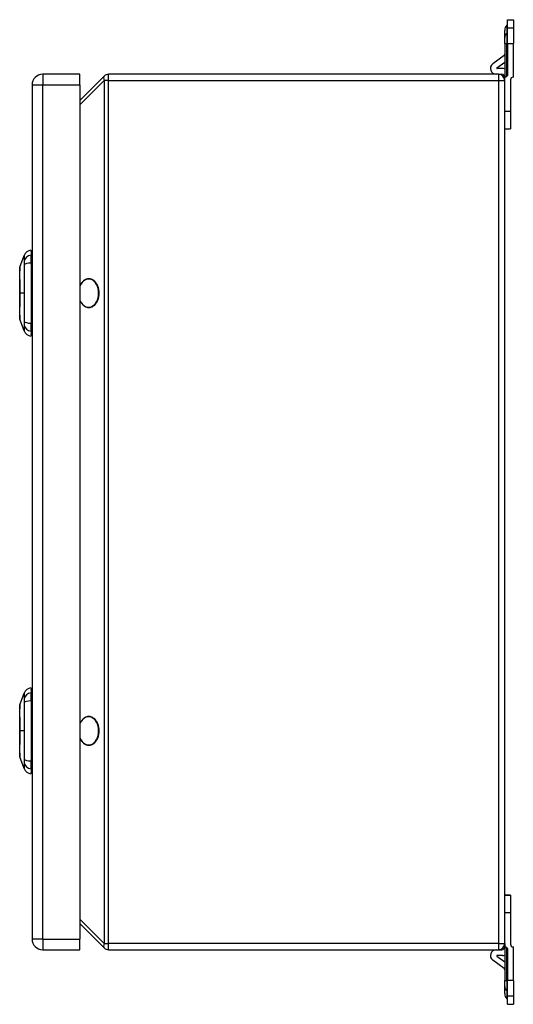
# Model space of a CAD drawing. Header units: inches. Extents: x 5.6 to 93.2, y 7 to 55.8.
# Tile 9 of 11: x 57.7 to 64.5, y 24.7 to 38.2. Entities that reach past the tile are written whole.
import ezdxf

# ---------------------------------------------------------------- set-up
doc = ezdxf.new("R2010")
doc.units = ezdxf.units.IN
doc.header["$MEASUREMENT"] = 0
doc.layers.add('Visible Edges(ANSI)', color=7, linetype='Continuous', lineweight=25)
doc.layers.add('Visible Tangent Edges(ANSI)', color=7, linetype='Continuous', lineweight=25)

msp = doc.modelspace()

# ---------------------------------------------------------------- linework, layer by layer
at = {"layer": 'Visible Edges(ANSI)'}
for p, q in [((64.368, 38.079), (64.375, 38.086)), ((64.378, 38.155), (64.457, 38.155)), ((64.378, 38.038), (64.378, 38.155)), ((64.457, 38.155), (64.457, 38.038)), ((64.339, 37.909), (64.339, 38.009)), ((64.378, 37.83), (64.378, 38.038)), ((64.457, 38.038), (64.457, 37.83)), ((64.339, 37.83), (64.339, 37.909)), ((64.339, 37.83), (64.339, 37.368)), ((64.378, 37.83), (64.378, 37.407)), ((64.457, 37.368), (64.457, 37.83)), ((64.331, 37.666), (64.174, 37.549)), ((64.231, 37.493), (64.339, 37.574)), ((58.509, 37.407), (57.999, 37.407)), ((58.509, 37.261), (58.509, 37.407)), ((64.255, 37.407), (58.902, 37.407)), ((64.308, 37.486), (64.233, 37.486)), ((64.255, 37.407), (64.3, 37.407)), ((57.853, 37.261), (57.853, 25.553)), ((58.843, 37.382), (58.509, 37.049)), ((58.509, 37.261), (58.509, 25.553)), ((64.339, 37.323), (64.339, 37.368)), ((64.339, 25.491), (64.339, 37.323)), ((64.418, 37.329), (64.418, 36.895)), ((64.418, 36.895), (64.418, 36.659)), ((64.339, 36.659), (64.418, 36.659)), ((64.339, 36.659), (64.418, 36.659)), ((64.418, 36.659), (64.418, 36.659)), ((57.838, 34.998), (57.838, 34.93)), ((57.683, 34.764), (57.745, 34.924)), ((57.838, 34.819), (57.838, 34.93)), ((57.838, 34.819), (57.838, 33.995)), ((57.745, 33.89), (57.683, 34.05)), ((57.838, 33.885), (57.838, 33.995)), ((57.838, 33.885), (57.838, 33.817)), ((57.683, 28.764), (57.745, 28.924)), ((57.838, 28.998), (57.838, 28.93)), ((57.838, 28.819), (57.838, 28.93)), ((57.838, 28.819), (57.838, 27.995)), ((57.745, 27.89), (57.683, 28.05)), ((57.838, 27.885), (57.838, 27.995)), ((57.838, 27.885), (57.838, 27.817)), ((64.339, 26.155), (64.418, 26.155)), ((64.418, 26.155), (64.339, 26.155)), ((64.418, 26.155), (64.418, 26.155)), ((64.418, 26.155), (64.418, 25.919)), ((64.418, 25.919), (64.418, 25.485)), ((58.509, 25.765), (58.843, 25.432)), ((58.509, 25.407), (58.509, 25.553)), ((57.999, 25.407), (58.509, 25.407)), ((58.902, 25.407), (64.255, 25.407)), ((64.255, 25.407), (64.3, 25.407)), ((64.339, 25.491), (64.339, 25.446)), ((64.339, 25.446), (64.339, 24.984)), ((64.378, 25.407), (64.378, 24.984)), ((64.457, 24.984), (64.457, 25.446)), ((64.331, 25.148), (64.174, 25.265)), ((64.231, 25.321), (64.339, 25.24)), ((64.308, 25.328), (64.233, 25.328)), ((64.339, 24.905), (64.339, 24.984)), ((64.378, 24.777), (64.378, 24.984)), ((64.457, 24.984), (64.457, 24.777)), ((64.339, 24.805), (64.339, 24.905)), ((64.368, 24.735), (64.375, 24.728)), ((64.378, 24.659), (64.378, 24.777)), ((64.457, 24.777), (64.457, 24.659)), ((64.378, 24.659), (64.457, 24.659))]:
    msp.add_line(p, q, dxfattribs=at)
at = {"layer": 'Visible Edges(ANSI)', "flags": 128}
for points in [[(57.683, 34.762), (57.683, 34.762), (57.683, 34.76), (57.683, 34.758), (57.683, 34.755), (57.683, 34.752), (57.683, 34.747), (57.683, 34.741), (57.683, 34.735), (57.683, 34.728), (57.683, 34.72), (57.683, 34.712), (57.682, 34.702), (57.682, 34.692), (57.682, 34.682), (57.682, 34.67), (57.682, 34.658), (57.682, 34.646), (57.682, 34.633), (57.682, 34.619), (57.682, 34.605), (57.683, 34.59), (57.683, 34.575), (57.683, 34.559), (57.683, 34.543), (57.683, 34.527), (57.683, 34.51), (57.683, 34.494), (57.683, 34.477), (57.683, 34.459), (57.683, 34.442), (57.683, 34.425), (57.683, 34.407), (57.683, 34.39), (57.683, 34.373), (57.683, 34.355), (57.683, 34.338), (57.683, 34.321), (57.683, 34.304), (57.683, 34.287), (57.683, 34.271), (57.683, 34.255), (57.683, 34.24), (57.683, 34.225), (57.682, 34.21), (57.682, 34.195), (57.682, 34.182), (57.682, 34.168), (57.682, 34.156), (57.682, 34.144), (57.682, 34.132), (57.682, 34.122), (57.682, 34.112), (57.683, 34.102), (57.683, 34.094), (57.683, 34.086), (57.683, 34.079), (57.683, 34.073), (57.683, 34.067), (57.683, 34.063), (57.683, 34.059), (57.683, 34.056), (57.683, 34.054), (57.683, 34.052), (57.683, 34.052)], [(58.632, 34.21), (58.641, 34.211), (58.651, 34.212), (58.66, 34.214), (58.669, 34.217), (58.678, 34.221), (58.687, 34.226), (58.696, 34.231), (58.704, 34.237), (58.712, 34.244), (58.719, 34.252), (58.726, 34.26), (58.733, 34.269), (58.739, 34.278), (58.745, 34.288), (58.75, 34.299), (58.755, 34.309), (58.759, 34.321), (58.763, 34.332), (58.766, 34.344), (58.769, 34.356), (58.771, 34.369), (58.772, 34.381), (58.773, 34.394), (58.773, 34.407), (58.773, 34.419), (58.772, 34.432), (58.771, 34.445), (58.769, 34.457), (58.766, 34.469), (58.763, 34.481), (58.759, 34.493), (58.755, 34.504), (58.75, 34.515), (58.745, 34.526), (58.739, 34.535), (58.733, 34.545), (58.726, 34.554), (58.719, 34.562), (58.712, 34.57), (58.704, 34.577), (58.696, 34.583), (58.687, 34.588), (58.679, 34.593), (58.67, 34.597), (58.661, 34.6), (58.651, 34.602), (58.642, 34.603), (58.632, 34.604), (58.623, 34.604), (58.614, 34.602), (58.604, 34.6), (58.595, 34.597), (58.586, 34.593), (58.577, 34.589), (58.569, 34.583), (58.561, 34.577), (58.553, 34.57), (58.545, 34.563), (58.538, 34.555), (58.531, 34.546), (58.525, 34.536), (58.519, 34.527), (58.514, 34.516), (58.509, 34.505)], [(58.509, 34.309), (58.514, 34.298), (58.519, 34.288), (58.525, 34.278), (58.531, 34.268), (58.538, 34.26), (58.545, 34.251), (58.553, 34.244), (58.56, 34.237), (58.569, 34.231), (58.577, 34.226), (58.586, 34.221), (58.595, 34.217), (58.604, 34.214), (58.613, 34.212), (58.623, 34.211), (58.632, 34.21)], [(57.683, 28.762), (57.683, 28.762), (57.683, 28.76), (57.683, 28.758), (57.683, 28.755), (57.683, 28.752), (57.683, 28.747), (57.683, 28.741), (57.683, 28.735), (57.683, 28.728), (57.683, 28.72), (57.683, 28.712), (57.682, 28.702), (57.682, 28.692), (57.682, 28.682), (57.682, 28.67), (57.682, 28.658), (57.682, 28.646), (57.682, 28.633), (57.682, 28.619), (57.682, 28.605), (57.683, 28.59), (57.683, 28.575), (57.683, 28.559), (57.683, 28.543), (57.683, 28.527), (57.683, 28.51), (57.683, 28.494), (57.683, 28.477), (57.683, 28.459), (57.683, 28.442), (57.683, 28.425), (57.683, 28.407), (57.683, 28.39), (57.683, 28.373), (57.683, 28.355), (57.683, 28.338), (57.683, 28.321), (57.683, 28.304), (57.683, 28.287), (57.683, 28.271), (57.683, 28.255), (57.683, 28.24), (57.683, 28.225), (57.682, 28.21), (57.682, 28.195), (57.682, 28.182), (57.682, 28.168), (57.682, 28.156), (57.682, 28.144), (57.682, 28.132), (57.682, 28.122), (57.682, 28.112), (57.683, 28.102), (57.683, 28.094), (57.683, 28.086), (57.683, 28.079), (57.683, 28.073), (57.683, 28.067), (57.683, 28.063), (57.683, 28.059), (57.683, 28.056), (57.683, 28.054), (57.683, 28.052), (57.683, 28.052)], [(58.632, 28.21), (58.641, 28.211), (58.651, 28.212), (58.66, 28.214), (58.669, 28.217), (58.678, 28.221), (58.687, 28.226), (58.696, 28.231), (58.704, 28.237), (58.712, 28.244), (58.719, 28.252), (58.726, 28.26), (58.733, 28.269), (58.739, 28.278), (58.745, 28.288), (58.75, 28.299), (58.755, 28.309), (58.759, 28.321), (58.763, 28.332), (58.766, 28.344), (58.769, 28.356), (58.771, 28.369), (58.772, 28.381), (58.773, 28.394), (58.773, 28.407), (58.773, 28.419), (58.772, 28.432), (58.771, 28.445), (58.769, 28.457), (58.766, 28.469), (58.763, 28.481), (58.759, 28.493), (58.755, 28.504), (58.75, 28.515), (58.745, 28.526), (58.739, 28.535), (58.733, 28.545), (58.726, 28.554), (58.719, 28.562), (58.712, 28.57), (58.704, 28.577), (58.696, 28.583), (58.687, 28.588), (58.679, 28.593), (58.67, 28.597), (58.661, 28.6), (58.651, 28.602), (58.642, 28.603), (58.632, 28.604), (58.623, 28.604), (58.614, 28.602), (58.604, 28.6), (58.595, 28.597), (58.586, 28.593), (58.577, 28.589), (58.569, 28.583), (58.561, 28.577), (58.553, 28.57), (58.545, 28.563), (58.538, 28.555), (58.531, 28.546), (58.525, 28.536), (58.519, 28.527), (58.514, 28.516), (58.509, 28.505)], [(58.509, 28.309), (58.514, 28.298), (58.519, 28.288), (58.525, 28.278), (58.531, 28.268), (58.538, 28.26), (58.545, 28.251), (58.553, 28.244), (58.56, 28.237), (58.569, 28.231), (58.577, 28.226), (58.586, 28.221), (58.595, 28.217), (58.604, 28.214), (58.613, 28.212), (58.623, 28.211), (58.632, 28.21)]]:
    msp.add_lwpolyline(points, dxfattribs=at)
at = {"layer": 'Visible Edges(ANSI)'}
for centre, radius, start, end in [((64.438, 38.009), 0.0984, 135, 180), ((64.368, 38.093), 0.00984, 315, 0), ((64.319, 37.682), 0.0197, 306.6144, 0), ((64.221, 37.486), 0.079, 126.6144, 270), ((57.999, 37.261), 0.146, 90, 180), ((58.902, 37.323), 0.084, 90, 135), ((64.233, 37.49), 0.00394, 126.6144, 270), ((64.255, 37.323), 0.084, 0, 90), ((64.3, 37.368), 0.039, 0, 90), ((64.308, 37.376), 0.11, 73.4901, 90), ((64.339, 37.407), 0.039, 270, 0), ((64.457, 37.329), 0.039, 90, 180), ((57.855, 34.881), 0.118, 98.6009, 158.7495), ((57.83, 34.939), 0.0394, 53.1301, 78.463), ((57.688, 34.762), 0.00492, 158.7495, 179.7912), ((57.688, 34.052), 0.00492, 180.2088, 201.2505), ((57.855, 33.933), 0.118, 201.2505, 261.3991), ((57.83, 33.876), 0.0394, 281.537, 306.8699), ((57.855, 28.881), 0.118, 98.6009, 158.7495), ((57.83, 28.939), 0.0394, 53.1301, 78.463), ((57.688, 28.762), 0.00492, 158.7495, 179.7912), ((57.688, 28.052), 0.00492, 180.2088, 201.2505), ((57.855, 27.933), 0.118, 201.2505, 261.3991), ((57.83, 27.876), 0.0394, 281.537, 306.8699), ((57.999, 25.553), 0.146, 180, 270), ((58.902, 25.491), 0.084, 225, 270), ((64.221, 25.328), 0.079, 90, 233.3856), ((64.255, 25.491), 0.084, 270, 0), ((64.3, 25.446), 0.039, 270, 0), ((64.339, 25.407), 0.039, 0, 90), ((64.457, 25.485), 0.039, 180, 270), ((64.233, 25.324), 0.00394, 90, 233.3856), ((64.308, 25.438), 0.11, 270, 286.5099), ((64.319, 25.132), 0.0197, 0, 53.3856), ((64.438, 24.805), 0.0984, 180, 225), ((64.368, 24.721), 0.00984, 0, 45)]:
    msp.add_arc(centre, radius, start, end, dxfattribs=at)
at = {"layer": 'Visible Tangent Edges(ANSI)'}
for p, q in [((64.368, 38.079), (64.368, 37.97)), ((64.375, 37.977), (64.375, 38.086)), ((64.368, 37.97), (64.375, 37.977)), ((64.368, 37.97), (64.368, 37.83)), ((64.375, 37.83), (64.375, 37.977)), ((64.457, 38.038), (64.378, 38.038)), ((64.339, 37.83), (64.368, 37.83)), ((64.368, 37.381), (64.368, 37.83)), ((64.368, 37.83), (64.375, 37.83)), ((64.378, 37.83), (64.375, 37.83)), ((64.375, 37.83), (64.375, 37.392)), ((64.378, 37.83), (64.457, 37.83)), ((57.999, 37.407), (57.999, 37.261)), ((58.902, 37.323), (58.902, 37.407)), ((64.255, 37.407), (64.255, 37.323)), ((57.853, 37.261), (57.999, 37.261)), ((57.999, 25.553), (57.999, 37.261)), ((57.999, 37.261), (58.509, 37.261)), ((58.509, 36.99), (58.843, 37.323)), ((58.902, 37.323), (58.843, 37.323)), ((58.843, 37.323), (58.843, 25.491)), ((58.902, 37.323), (64.255, 37.323)), ((58.902, 25.491), (58.902, 37.323)), ((64.255, 37.323), (64.339, 37.323)), ((64.255, 37.323), (64.255, 25.491)), ((64.418, 36.895), (64.339, 36.895)), ((57.683, 34.407), (57.683, 34.407)), ((57.745, 34.407), (57.683, 34.407)), ((57.683, 28.407), (57.683, 28.407)), ((57.745, 28.407), (57.683, 28.407)), ((64.339, 25.919), (64.418, 25.919)), ((58.843, 25.491), (58.509, 25.824)), ((57.999, 25.553), (57.853, 25.553)), ((57.999, 25.553), (57.999, 25.407)), ((57.999, 25.553), (58.509, 25.553)), ((58.843, 25.491), (58.902, 25.491)), ((64.255, 25.491), (58.902, 25.491)), ((58.902, 25.407), (58.902, 25.491)), ((64.255, 25.491), (64.255, 25.407)), ((64.255, 25.491), (64.339, 25.491)), ((64.368, 24.984), (64.368, 25.433)), ((64.375, 25.422), (64.375, 24.984)), ((64.339, 24.984), (64.368, 24.984)), ((64.368, 24.984), (64.368, 24.844)), ((64.368, 24.984), (64.375, 24.984)), ((64.378, 24.984), (64.375, 24.984)), ((64.375, 24.837), (64.375, 24.984)), ((64.457, 24.984), (64.378, 24.984)), ((64.368, 24.844), (64.368, 24.735)), ((64.368, 24.844), (64.375, 24.837)), ((64.375, 24.728), (64.375, 24.837)), ((64.378, 24.777), (64.457, 24.777))]:
    msp.add_line(p, q, dxfattribs=at)
at = {"layer": 'Visible Tangent Edges(ANSI)', "flags": 128}
for points in [[(57.745, 34.924), (57.745, 34.924), (57.745, 34.923), (57.745, 34.922), (57.745, 34.921), (57.745, 34.92), (57.745, 34.919), (57.745, 34.917), (57.745, 34.915), (57.745, 34.913), (57.745, 34.91), (57.745, 34.907), (57.744, 34.904), (57.744, 34.901), (57.744, 34.897), (57.744, 34.894), (57.744, 34.89), (57.744, 34.885), (57.744, 34.881), (57.744, 34.876), (57.744, 34.871), (57.744, 34.866), (57.744, 34.861), (57.744, 34.855), (57.744, 34.847)], [(57.744, 34.847), (57.744, 34.846), (57.744, 34.846), (57.744, 34.845), (57.744, 34.844), (57.744, 34.843), (57.744, 34.843), (57.744, 34.842), (57.744, 34.841), (57.744, 34.84), (57.744, 34.839), (57.744, 34.839), (57.744, 34.838), (57.744, 34.837), (57.744, 34.836), (57.744, 34.835), (57.744, 34.834), (57.744, 34.833), (57.744, 34.832), (57.744, 34.831), (57.744, 34.83), (57.744, 34.829), (57.744, 34.828), (57.744, 34.827), (57.744, 34.826)], [(57.744, 34.826), (57.744, 34.825), (57.744, 34.824), (57.744, 34.822), (57.744, 34.821), (57.744, 34.82), (57.744, 34.819), (57.744, 34.818), (57.744, 34.817), (57.744, 34.815), (57.744, 34.814), (57.744, 34.813), (57.744, 34.812), (57.744, 34.81), (57.744, 34.809), (57.744, 34.808), (57.744, 34.807), (57.744, 34.805), (57.744, 34.804), (57.744, 34.803), (57.744, 34.801), (57.744, 34.8), (57.744, 34.798), (57.744, 34.797), (57.744, 34.796)], [(57.683, 34.682), (57.683, 34.688), (57.683, 34.694), (57.683, 34.7), (57.683, 34.706), (57.683, 34.711), (57.683, 34.717), (57.683, 34.722), (57.683, 34.726), (57.683, 34.731), (57.683, 34.735), (57.683, 34.739), (57.683, 34.743), (57.683, 34.746), (57.683, 34.749), (57.683, 34.752), (57.683, 34.754), (57.683, 34.757), (57.683, 34.759), (57.683, 34.76), (57.683, 34.762), (57.683, 34.763), (57.683, 34.763), (57.683, 34.764), (57.683, 34.764)], [(57.744, 34.796), (57.744, 34.777), (57.744, 34.762), (57.744, 34.747), (57.744, 34.731), (57.744, 34.715), (57.744, 34.7), (57.744, 34.684), (57.744, 34.668), (57.744, 34.652), (57.744, 34.636), (57.744, 34.62), (57.744, 34.604), (57.745, 34.588), (57.745, 34.571), (57.745, 34.555), (57.745, 34.539), (57.745, 34.522), (57.745, 34.506), (57.745, 34.49), (57.745, 34.473), (57.745, 34.457), (57.745, 34.44), (57.745, 34.424), (57.745, 34.407)], [(57.683, 34.635), (57.683, 34.637), (57.683, 34.639), (57.683, 34.641), (57.683, 34.643), (57.683, 34.645), (57.683, 34.647), (57.683, 34.649), (57.683, 34.651), (57.683, 34.653), (57.683, 34.655), (57.683, 34.657), (57.683, 34.659), (57.683, 34.661), (57.683, 34.663), (57.683, 34.665), (57.683, 34.667), (57.683, 34.669), (57.683, 34.671), (57.683, 34.673), (57.683, 34.674), (57.683, 34.676), (57.683, 34.678), (57.683, 34.68), (57.683, 34.682)], [(57.683, 34.407), (57.683, 34.417), (57.683, 34.428), (57.683, 34.438), (57.683, 34.448), (57.683, 34.458), (57.683, 34.469), (57.683, 34.479), (57.683, 34.489), (57.683, 34.499), (57.683, 34.509), (57.683, 34.518), (57.683, 34.528), (57.683, 34.538), (57.683, 34.547), (57.683, 34.557), (57.683, 34.566), (57.683, 34.575), (57.683, 34.584), (57.683, 34.593), (57.683, 34.602), (57.683, 34.61), (57.683, 34.618), (57.683, 34.627), (57.683, 34.635)], [(57.683, 34.18), (57.683, 34.188), (57.683, 34.196), (57.683, 34.204), (57.683, 34.213), (57.683, 34.221), (57.683, 34.23), (57.683, 34.239), (57.683, 34.248), (57.683, 34.258), (57.683, 34.267), (57.683, 34.276), (57.683, 34.286), (57.683, 34.296), (57.683, 34.306), (57.683, 34.315), (57.683, 34.325), (57.683, 34.336), (57.683, 34.346), (57.683, 34.356), (57.683, 34.366), (57.683, 34.376), (57.683, 34.387), (57.683, 34.397), (57.683, 34.407)], [(57.745, 34.407), (57.745, 34.391), (57.745, 34.374), (57.745, 34.358), (57.745, 34.341), (57.745, 34.325), (57.745, 34.308), (57.745, 34.292), (57.745, 34.275), (57.745, 34.259), (57.745, 34.243), (57.745, 34.226), (57.744, 34.21), (57.744, 34.194), (57.744, 34.178), (57.744, 34.162), (57.744, 34.146), (57.744, 34.13), (57.744, 34.114), (57.744, 34.099), (57.744, 34.083), (57.744, 34.068), (57.744, 34.052), (57.744, 34.037), (57.744, 34.018)], [(57.683, 34.132), (57.683, 34.134), (57.683, 34.136), (57.683, 34.138), (57.683, 34.14), (57.683, 34.142), (57.683, 34.143), (57.683, 34.145), (57.683, 34.147), (57.683, 34.149), (57.683, 34.151), (57.683, 34.153), (57.683, 34.155), (57.683, 34.157), (57.683, 34.159), (57.683, 34.161), (57.683, 34.163), (57.683, 34.165), (57.683, 34.167), (57.683, 34.169), (57.683, 34.171), (57.683, 34.173), (57.683, 34.175), (57.683, 34.177), (57.683, 34.18)], [(57.683, 34.05), (57.683, 34.05), (57.683, 34.051), (57.683, 34.052), (57.683, 34.053), (57.683, 34.054), (57.683, 34.056), (57.683, 34.057), (57.683, 34.06), (57.683, 34.062), (57.683, 34.065), (57.683, 34.068), (57.683, 34.071), (57.683, 34.075), (57.683, 34.079), (57.683, 34.083), (57.683, 34.088), (57.683, 34.092), (57.683, 34.097), (57.683, 34.103), (57.683, 34.108), (57.683, 34.114), (57.683, 34.12), (57.683, 34.126), (57.683, 34.132)], [(57.744, 34.018), (57.744, 34.016), (57.744, 34.013), (57.744, 34.01), (57.744, 34.008), (57.744, 34.005), (57.744, 34.002), (57.744, 34), (57.744, 33.998), (57.744, 33.995), (57.744, 33.993), (57.744, 33.991), (57.744, 33.988), (57.744, 33.986), (57.744, 33.984), (57.744, 33.982), (57.744, 33.98), (57.744, 33.978), (57.744, 33.976), (57.744, 33.975), (57.744, 33.973), (57.744, 33.971), (57.744, 33.97), (57.744, 33.968), (57.744, 33.967)], [(57.744, 33.967), (57.744, 33.959), (57.744, 33.953), (57.744, 33.948), (57.744, 33.943), (57.744, 33.938), (57.744, 33.933), (57.744, 33.929), (57.744, 33.924), (57.744, 33.92), (57.744, 33.917), (57.744, 33.913), (57.744, 33.91), (57.745, 33.907), (57.745, 33.904), (57.745, 33.901), (57.745, 33.899), (57.745, 33.897), (57.745, 33.895), (57.745, 33.894), (57.745, 33.893), (57.745, 33.892), (57.745, 33.891), (57.745, 33.891), (57.745, 33.89)], [(57.745, 28.924), (57.745, 28.924), (57.745, 28.923), (57.745, 28.922), (57.745, 28.921), (57.745, 28.92), (57.745, 28.919), (57.745, 28.917), (57.745, 28.915), (57.745, 28.913), (57.745, 28.91), (57.745, 28.907), (57.744, 28.904), (57.744, 28.901), (57.744, 28.897), (57.744, 28.894), (57.744, 28.89), (57.744, 28.885), (57.744, 28.881), (57.744, 28.876), (57.744, 28.871), (57.744, 28.866), (57.744, 28.861), (57.744, 28.855), (57.744, 28.847)], [(57.683, 28.682), (57.683, 28.688), (57.683, 28.694), (57.683, 28.7), (57.683, 28.706), (57.683, 28.711), (57.683, 28.717), (57.683, 28.722), (57.683, 28.726), (57.683, 28.731), (57.683, 28.735), (57.683, 28.739), (57.683, 28.743), (57.683, 28.746), (57.683, 28.749), (57.683, 28.752), (57.683, 28.754), (57.683, 28.757), (57.683, 28.759), (57.683, 28.76), (57.683, 28.762), (57.683, 28.763), (57.683, 28.763), (57.683, 28.764), (57.683, 28.764)], [(57.744, 28.847), (57.744, 28.846), (57.744, 28.846), (57.744, 28.845), (57.744, 28.844), (57.744, 28.843), (57.744, 28.843), (57.744, 28.842), (57.744, 28.841), (57.744, 28.84), (57.744, 28.839), (57.744, 28.839), (57.744, 28.838), (57.744, 28.837), (57.744, 28.836), (57.744, 28.835), (57.744, 28.834), (57.744, 28.833), (57.744, 28.832), (57.744, 28.831), (57.744, 28.83), (57.744, 28.829), (57.744, 28.828), (57.744, 28.827), (57.744, 28.826)], [(57.744, 28.826), (57.744, 28.825), (57.744, 28.824), (57.744, 28.822), (57.744, 28.821), (57.744, 28.82), (57.744, 28.819), (57.744, 28.818), (57.744, 28.817), (57.744, 28.815), (57.744, 28.814), (57.744, 28.813), (57.744, 28.812), (57.744, 28.81), (57.744, 28.809), (57.744, 28.808), (57.744, 28.807), (57.744, 28.805), (57.744, 28.804), (57.744, 28.803), (57.744, 28.801), (57.744, 28.8), (57.744, 28.798), (57.744, 28.797), (57.744, 28.796)], [(57.744, 28.796), (57.744, 28.777), (57.744, 28.762), (57.744, 28.747), (57.744, 28.731), (57.744, 28.715), (57.744, 28.7), (57.744, 28.684), (57.744, 28.668), (57.744, 28.652), (57.744, 28.636), (57.744, 28.62), (57.744, 28.604), (57.745, 28.588), (57.745, 28.571), (57.745, 28.555), (57.745, 28.539), (57.745, 28.522), (57.745, 28.506), (57.745, 28.49), (57.745, 28.473), (57.745, 28.457), (57.745, 28.44), (57.745, 28.424), (57.745, 28.407)], [(57.683, 28.635), (57.683, 28.637), (57.683, 28.639), (57.683, 28.641), (57.683, 28.643), (57.683, 28.645), (57.683, 28.647), (57.683, 28.649), (57.683, 28.651), (57.683, 28.653), (57.683, 28.655), (57.683, 28.657), (57.683, 28.659), (57.683, 28.661), (57.683, 28.663), (57.683, 28.665), (57.683, 28.667), (57.683, 28.669), (57.683, 28.671), (57.683, 28.673), (57.683, 28.674), (57.683, 28.676), (57.683, 28.678), (57.683, 28.68), (57.683, 28.682)], [(57.683, 28.407), (57.683, 28.417), (57.683, 28.428), (57.683, 28.438), (57.683, 28.448), (57.683, 28.458), (57.683, 28.469), (57.683, 28.479), (57.683, 28.489), (57.683, 28.499), (57.683, 28.509), (57.683, 28.518), (57.683, 28.528), (57.683, 28.538), (57.683, 28.547), (57.683, 28.557), (57.683, 28.566), (57.683, 28.575), (57.683, 28.584), (57.683, 28.593), (57.683, 28.602), (57.683, 28.61), (57.683, 28.618), (57.683, 28.627), (57.683, 28.635)], [(57.683, 28.18), (57.683, 28.188), (57.683, 28.196), (57.683, 28.204), (57.683, 28.213), (57.683, 28.221), (57.683, 28.23), (57.683, 28.239), (57.683, 28.248), (57.683, 28.258), (57.683, 28.267), (57.683, 28.276), (57.683, 28.286), (57.683, 28.296), (57.683, 28.306), (57.683, 28.315), (57.683, 28.325), (57.683, 28.336), (57.683, 28.346), (57.683, 28.356), (57.683, 28.366), (57.683, 28.376), (57.683, 28.387), (57.683, 28.397), (57.683, 28.407)], [(57.745, 28.407), (57.745, 28.391), (57.745, 28.374), (57.745, 28.358), (57.745, 28.341), (57.745, 28.325), (57.745, 28.308), (57.745, 28.292), (57.745, 28.275), (57.745, 28.259), (57.745, 28.243), (57.745, 28.226), (57.744, 28.21), (57.744, 28.194), (57.744, 28.178), (57.744, 28.162), (57.744, 28.146), (57.744, 28.13), (57.744, 28.114), (57.744, 28.099), (57.744, 28.083), (57.744, 28.068), (57.744, 28.052), (57.744, 28.037), (57.744, 28.018)], [(57.683, 28.132), (57.683, 28.134), (57.683, 28.136), (57.683, 28.138), (57.683, 28.14), (57.683, 28.142), (57.683, 28.143), (57.683, 28.145), (57.683, 28.147), (57.683, 28.149), (57.683, 28.151), (57.683, 28.153), (57.683, 28.155), (57.683, 28.157), (57.683, 28.159), (57.683, 28.161), (57.683, 28.163), (57.683, 28.165), (57.683, 28.167), (57.683, 28.169), (57.683, 28.171), (57.683, 28.173), (57.683, 28.175), (57.683, 28.177), (57.683, 28.18)], [(57.683, 28.05), (57.683, 28.05), (57.683, 28.051), (57.683, 28.052), (57.683, 28.053), (57.683, 28.054), (57.683, 28.056), (57.683, 28.057), (57.683, 28.06), (57.683, 28.062), (57.683, 28.065), (57.683, 28.068), (57.683, 28.071), (57.683, 28.075), (57.683, 28.079), (57.683, 28.083), (57.683, 28.088), (57.683, 28.092), (57.683, 28.097), (57.683, 28.103), (57.683, 28.108), (57.683, 28.114), (57.683, 28.12), (57.683, 28.126), (57.683, 28.132)], [(57.744, 28.018), (57.744, 28.016), (57.744, 28.013), (57.744, 28.01), (57.744, 28.008), (57.744, 28.005), (57.744, 28.002), (57.744, 28), (57.744, 27.998), (57.744, 27.995), (57.744, 27.993), (57.744, 27.991), (57.744, 27.988), (57.744, 27.986), (57.744, 27.984), (57.744, 27.982), (57.744, 27.98), (57.744, 27.978), (57.744, 27.976), (57.744, 27.975), (57.744, 27.973), (57.744, 27.971), (57.744, 27.97), (57.744, 27.968), (57.744, 27.967)], [(57.744, 27.967), (57.744, 27.959), (57.744, 27.953), (57.744, 27.948), (57.744, 27.943), (57.744, 27.938), (57.744, 27.933), (57.744, 27.929), (57.744, 27.924), (57.744, 27.92), (57.744, 27.917), (57.744, 27.913), (57.744, 27.91), (57.745, 27.907), (57.745, 27.904), (57.745, 27.901), (57.745, 27.899), (57.745, 27.897), (57.745, 27.895), (57.745, 27.894), (57.745, 27.893), (57.745, 27.892), (57.745, 27.891), (57.745, 27.891), (57.745, 27.89)]]:
    msp.add_lwpolyline(points, dxfattribs=at)
at = {"layer": 'Visible Tangent Edges(ANSI)'}
for centre, major_axis, ratio, start_param, end_param in [((64.438, 37.909), (-0.0984, 0), 0.880525, 5.497787, 6.283185), ((64.368, 37.983), (0.00984, 0), 0.880525, 5.497787, 6.283185), ((58.902, 37.323), (-0.0594, 0.0594), 0.57735, 0, 1.047198), ((57.857, 34.819), (-0.117, -0.016), 0.948273, 4.754759, 5.892029), ((57.857, 34.781), (-0.118, 0.005), 0.314585, 4.896593, 6.033863), ((58.628, 34.407), (0, 0.194), 0.707107, 2.099537, 7.325241), ((57.857, 34.033), (-0.118, -0.005), 0.314585, 0.249322, 1.386592), ((57.857, 33.995), (-0.117, 0.016), 0.948273, 0.391156, 1.528426), ((57.857, 28.819), (-0.117, -0.016), 0.948273, 4.754759, 5.892029), ((57.857, 28.781), (-0.118, 0.005), 0.314585, 4.896593, 6.033863), ((58.628, 28.407), (0, 0.194), 0.707107, 2.099537, 7.325241), ((57.857, 28.033), (-0.118, -0.005), 0.314585, 0.249322, 1.386592), ((57.857, 27.995), (-0.117, 0.016), 0.948273, 0.391156, 1.528426), ((58.902, 25.491), (-0.0594, -0.0594), 0.57735, 5.235988, 6.283185), ((64.438, 24.905), (-0.0984, 0), 0.880525, 0, 0.785398), ((64.368, 24.831), (0.00984, 0), 0.880525, 0, 0.785398)]:
    msp.add_ellipse(centre, major_axis=major_axis, ratio=ratio, start_param=start_param, end_param=end_param, dxfattribs=at)

doc.saveas('drawing.dxf')
